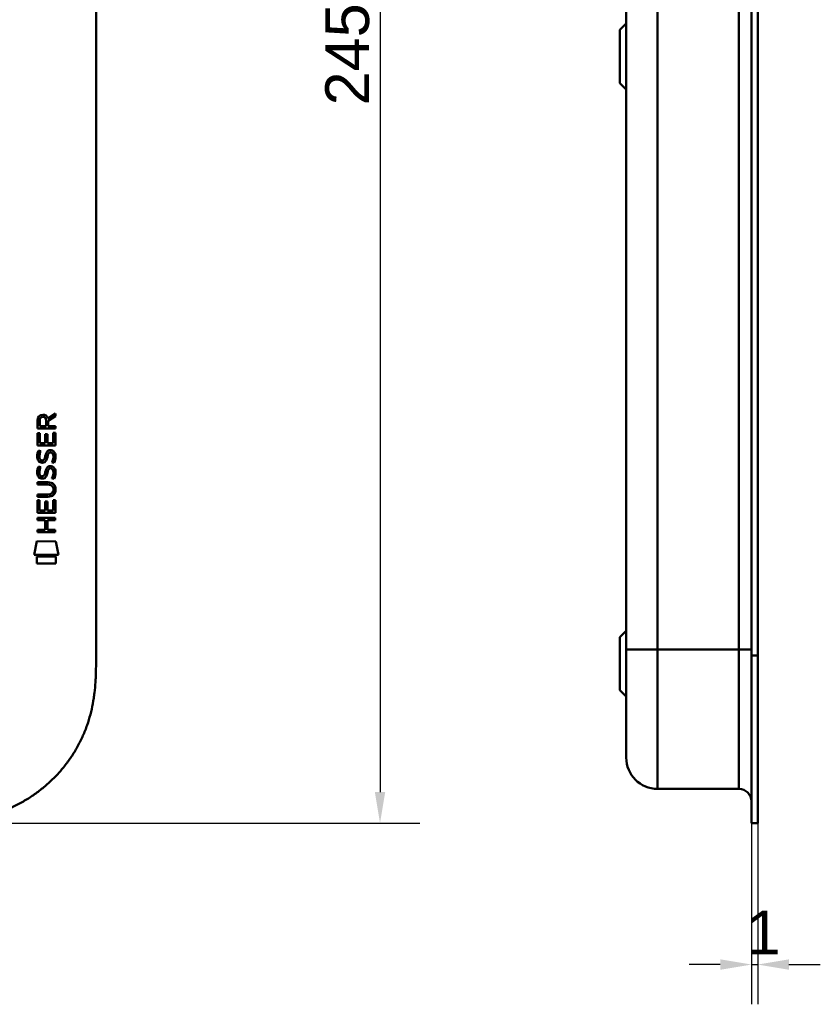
# Model space of a CAD drawing. Header units: millimetres. Extents: x 20 to 833, y 20 to 574.
# Tile 11 of 16: x 292 to 420, y 235 to 392. Entities that reach past the tile are written whole.
import ezdxf

# ---------------------------------------------------------------- set-up
doc = ezdxf.new("R2010")
doc.units = ezdxf.units.MM
doc.header["$LTSCALE"] = 2
for name, color, linetype, lineweight in [('Bemaßungen(DIN)', 7, 'Continuous', 25), ('Sichtbare Kanten(DIN)', 7, 'Continuous', 50), ('Sichtbare tangentiale Kanten(DIN)', 7, 'Continuous', 50)]:
    doc.layers.add(name, color=color, linetype=linetype, lineweight=lineweight)
doc.styles.add('STANDARD-DIN~0', font='arial.ttf')
doc.dimstyles.new('CAD-LAN', dxfattribs={"dimscale": 2, "dimtxt": 3.5, "dimasz": 2.5, "dimexe": 3.175, "dimexo": 0, "dimgap": 0.8, "dimtad": 1, "dimrnd": 1e-08, "dimtxsty": 'STANDARD-DIN~0', "dimcen": 0.09, "dimdle": 10, "dimclrd": 250, "dimclre": 250, "dimclrt": 250, "dimadec": 0, "dimazin": 2, "dimtfac": 1, "dimtmove": 0, "dimatfit": 3, "dimfxl": 1, "dimtolj": 1, "dimtzin": 0, "dimlwd": 25, "dimlwe": 25, "dimarcsym": 0})

# ---------------------------------------------------------------- blocks, each defined once
blk = doc.blocks.new('*D22')
at = {"layer": 'Bemaßungen(DIN)', "color": 250, "linetype": 'Continuous', "lineweight": 25, "true_color": 0x3f3f3f, "transparency": 16777216}
for p, q in [((276.85, 508.6), (355.6, 508.6)), ((349.25, 503.6), (349.25, 268.6)), ((276.85, 263.6), (355.6, 263.6))]:
    blk.add_line(p, q, dxfattribs=at)
at = {"layer": 'Bemaßungen(DIN)', "color": 250, "linetype": 'Continuous', "true_color": 0x3f3f3f, "transparency": 16777216}
for points in [[(348.42, 503.6), (350.08, 503.6), (349.25, 508.6)], [(348.42, 268.6), (350.08, 268.6), (349.25, 263.6)]]:
    blk.add_solid(points, dxfattribs=at)
at = {"layer": 'Defpoints', "color": 0, "linetype": 'Continuous', "transparency": 16777216}
for p in [(276.85, 508.6), (276.85, 263.6), (349.25, 263.6)]:
    blk.add_point(p, dxfattribs=at)
at = {"layer": 'Bemaßungen(DIN)', "color": 250, "linetype": 'Continuous', "lineweight": 25, "true_color": 0x3f3f3f, "transparency": 16777216, "insert": (340.5, 378.28), "char_height": 7, "attachment_point": 1, "rotation": 90, "style": 'STANDARD-DIN~0'}
blk.add_mtext('\\A1;245', dxfattribs=at)
blk = doc.blocks.new('*D27')
at = {"layer": 'Bemaßungen(DIN)', "color": 250, "linetype": 'Continuous', "lineweight": 25, "true_color": 0x3f3f3f, "transparency": 16777216}
for p, q in [((408.61, 263.6), (408.61, 234.68)), ((409.58, 263.6), (409.58, 234.68)), ((403.61, 241.03), (398.61, 241.03)), ((408.61, 241.03), (409.58, 241.03)), ((414.58, 241.03), (419.58, 241.03))]:
    blk.add_line(p, q, dxfattribs=at)
at = {"layer": 'Bemaßungen(DIN)', "color": 250, "linetype": 'Continuous', "true_color": 0x3f3f3f, "transparency": 16777216}
for points in [[(403.61, 241.87), (403.61, 240.2), (408.61, 241.03)], [(414.58, 241.87), (414.58, 240.2), (409.58, 241.03)]]:
    blk.add_solid(points, dxfattribs=at)
at = {"layer": 'Defpoints', "color": 0, "linetype": 'Continuous', "transparency": 16777216}
for p in [(408.61, 263.6), (409.58, 263.6), (409.58, 241.03)]:
    blk.add_point(p, dxfattribs=at)
at = {"layer": 'Bemaßungen(DIN)', "color": 250, "linetype": 'Continuous', "lineweight": 25, "true_color": 0x3f3f3f, "transparency": 16777216, "insert": (407.81, 249.66), "char_height": 7, "attachment_point": 1, "style": 'STANDARD-DIN~0'}
blk.add_mtext('\\A1;1', dxfattribs=at)

msp = doc.modelspace()

# ---------------------------------------------------------------- linework, layer by layer
at = {"layer": 'Sichtbare Kanten(DIN)'}
for p, q in [((303.888, 481.816), (303.888, 290.385)), ((408.583, 290.385), (408.583, 481.816)), ((408.613, 290.385), (408.613, 481.816)), ((409.583, 481.816), (409.583, 290.385)), ((388.583, 480.816), (388.583, 291.385)), ((387.583, 390.351), (388.583, 391.351)), ((387.583, 381.851), (387.583, 390.351)), ((387.583, 381.851), (388.583, 380.851)), ((296.201, 328.294), (297.396, 329.084)), ((297.396, 329.084), (297.396, 328.65)), ((294.536, 326.664), (294.538, 327.978)), ((294.886, 327.934), (294.885, 327.046)), ((295.903, 327.045), (295.904, 327.933)), ((297.396, 328.65), (296.253, 327.895)), ((296.253, 327.895), (296.253, 327.044)), ((294.533, 323.934), (294.535, 325.938)), ((294.535, 325.938), (294.883, 325.938)), ((297.394, 326.662), (294.536, 326.664)), ((294.883, 325.938), (294.882, 324.311)), ((294.885, 327.046), (295.903, 327.045)), ((295.777, 324.31), (295.778, 325.757)), ((295.778, 325.757), (296.126, 325.757)), ((296.126, 325.757), (296.125, 324.31)), ((296.253, 327.044), (297.394, 327.044)), ((297.044, 324.309), (297.045, 325.956)), ((297.045, 325.956), (297.394, 325.956)), ((297.394, 325.956), (297.392, 323.932)), ((297.394, 327.044), (297.394, 326.662)), ((294.882, 324.311), (295.777, 324.31)), ((296.125, 324.31), (297.044, 324.309)), ((297.392, 323.932), (294.533, 323.934)), ((294.705, 323.16), (295.044, 323.06)), ((296.634, 322.857), (296.622, 322.857)), ((294.902, 321.829), (294.909, 321.811)), ((295.585, 321.731), (295.596, 321.748)), ((294.703, 320.614), (295.042, 320.513)), ((296.632, 320.311), (296.62, 320.311)), ((294.528, 317.707), (294.529, 318.084)), ((294.529, 318.084), (296.174, 318.082)), ((294.899, 319.282), (294.907, 319.265)), ((295.583, 319.184), (295.594, 319.201)), ((296.198, 317.705), (294.528, 317.707)), ((297.078, 316.92), (297.078, 316.93)), ((294.525, 313.196), (294.526, 315.201)), ((294.526, 315.201), (294.875, 315.2)), ((294.527, 316.149), (296.197, 316.147)), ((294.527, 315.772), (294.527, 316.149)), ((296.173, 315.77), (294.527, 315.772)), ((294.875, 315.2), (294.874, 313.573)), ((295.768, 313.572), (295.769, 315.019)), ((295.769, 315.019), (296.118, 315.019)), ((296.118, 315.019), (296.117, 313.572)), ((297.035, 313.571), (297.036, 315.219)), ((297.036, 315.219), (297.385, 315.218)), ((297.385, 315.218), (297.383, 313.194)), ((297.383, 313.194), (294.525, 313.196)), ((294.874, 313.573), (295.768, 313.572)), ((296.117, 313.572), (297.035, 313.571)), ((294.523, 312.026), (294.523, 312.403)), ((294.523, 312.403), (297.381, 312.401)), ((295.766, 312.025), (294.523, 312.026)), ((295.764, 310.467), (295.766, 312.025)), ((296.122, 312.025), (296.121, 310.467)), ((297.381, 312.024), (296.122, 312.025)), ((297.381, 312.401), (297.381, 312.024)), ((294.521, 310.468), (295.764, 310.467)), ((294.521, 310.091), (294.521, 310.468)), ((297.38, 310.089), (294.521, 310.091)), ((296.121, 310.467), (297.38, 310.466)), ((297.38, 310.466), (297.38, 310.089)), ((293.99, 306.514), (294.449, 308.647)), ((294.449, 308.647), (297.455, 308.645)), ((297.455, 308.645), (297.905, 306.511)), ((297.905, 306.511), (293.99, 306.514)), ((294.448, 305.086), (294.449, 306.228)), ((294.449, 306.228), (297.446, 306.226)), ((297.446, 306.226), (297.445, 305.084)), ((297.445, 305.084), (294.448, 305.086)), ((387.583, 293.351), (388.583, 294.351)), ((387.583, 284.851), (387.583, 293.351)), ((408.583, 264.6), (408.583, 290.385)), ((408.613, 263.6), (408.613, 290.385)), ((409.583, 290.385), (409.583, 263.6)), ((387.583, 284.851), (388.583, 283.851)), ((406.583, 269.101), (393.583, 269.101)), ((408.583, 264.6), (408.613, 264.6)), ((409.583, 263.6), (408.613, 263.6))]:
    msp.add_line(p, q, dxfattribs=at)
for centre, major_axis, ratio, start_param, end_param in [((294.672, 327.08), (-1.242, -1.64), 0.5994938, 2.7365723, 3.5673799), ((296.065, 327.161), (0.976, -1.274), 0.5180415, 2.7627686, 3.7355131), ((295.974, 321.17), (-0.839, -1.642), 0.4591024, 2.8345951, 3.3559829), ((296.167, 324.939), (-1.103, -3.296), 0.2312948, 5.9540546, 6.015014), ((295.647, 322.623), (-0.574, -1.004), 0.5438409, 5.8950231, 6.3553168), ((295.527, 321.755), (-0.098, -0.139), 0.3641716, 1.3429, 1.6509781), ((296.251, 322.64), (1.192, 3.54), 0.2215161, 2.8263053, 2.8854462), ((295.973, 318.626), (0.838, 1.64), 0.4594521, 5.9760112, 6.497704), ((295.652, 320.085), (0.583, 1.012), 0.541605, 2.7569093, 3.2147406), ((295.525, 319.209), (0.098, 0.139), 0.3641716, 4.4844927, 4.7925708), ((292.353, 313.408), (4.814, 4.313), 0.3742661, 5.9599282, 6.6783921), ((292.357, 320.453), (4.808, -4.323), 0.3742014, 5.888113, 6.6064523), ((273.645, 336.757), (23.266, -20.361), 0.1371339, 6.127502, 6.402435)]:
    msp.add_ellipse(centre, major_axis=major_axis, ratio=ratio, start_param=start_param, end_param=end_param, dxfattribs=at)
for points in [[(294.538, 327.978), (294.552, 328.419), (294.784, 328.881), (295.397, 328.881)], [(295.904, 327.933), (295.904, 328.206), (295.817, 328.532), (295.402, 328.532)], [(294.582, 321.682), (294.491, 321.923), (294.462, 322.156), (294.504, 322.484)], [(294.504, 322.484), (294.522, 322.623), (294.563, 322.83), (294.634, 323.003)], [(294.634, 323.003), (294.654, 323.053), (294.705, 323.16), (294.705, 323.16)], [(294.889, 322.595), (294.825, 322.343), (294.819, 322.119), (294.877, 321.903)], [(295.044, 323.06), (295.044, 323.06), (294.924, 322.733), (294.889, 322.595)], [(295.777, 322.266), (295.861, 322.634), (295.963, 322.845), (296.104, 323.013)], [(296.104, 323.013), (296.197, 323.123), (296.327, 323.195), (296.507, 323.219)], [(296.351, 322.739), (296.28, 322.651), (296.219, 322.512), (296.165, 322.314)], [(296.622, 322.857), (296.5, 322.857), (296.425, 322.825), (296.351, 322.739)], [(296.507, 323.219), (296.794, 323.258), (297.077, 323.157), (297.271, 322.841)], [(297.039, 321.813), (297.108, 322.146), (297.108, 322.422), (297.002, 322.62)], [(297.271, 322.841), (297.381, 322.66), (297.435, 322.441), (297.434, 322.172)], [(295.141, 321.221), (294.917, 321.254), (294.688, 321.399), (294.582, 321.682)], [(295.114, 321.599), (295.26, 321.539), (295.449, 321.574), (295.554, 321.689)], [(295.296, 321.208), (295.195, 321.21), (295.174, 321.216), (295.141, 321.221)], [(295.923, 321.573), (295.808, 321.363), (295.613, 321.204), (295.296, 321.208)], [(295.596, 321.748), (295.665, 321.857), (295.722, 322.021), (295.777, 322.266)], [(296.116, 322.116), (296.062, 321.876), (295.999, 321.711), (295.923, 321.573)], [(296.165, 322.314), (296.157, 322.284), (296.117, 322.118), (296.116, 322.116)], [(296.826, 321.274), (296.826, 321.274), (296.981, 321.528), (297.039, 321.813)], [(297.194, 321.188), (297.174, 321.192), (296.826, 321.274), (296.826, 321.274)], [(297.419, 321.906), (297.389, 321.575), (297.231, 321.245), (297.194, 321.188)], [(297.434, 322.172), (297.434, 322.087), (297.428, 322.001), (297.419, 321.906)], [(294.58, 319.135), (294.489, 319.376), (294.46, 319.609), (294.502, 319.937)], [(294.502, 319.937), (294.52, 320.077), (294.561, 320.284), (294.632, 320.457)], [(294.632, 320.457), (294.652, 320.506), (294.703, 320.614), (294.703, 320.614)], [(294.887, 320.049), (294.823, 319.796), (294.816, 319.572), (294.875, 319.356)], [(295.042, 320.513), (295.042, 320.513), (294.922, 320.187), (294.887, 320.049)], [(295.594, 319.201), (295.663, 319.311), (295.72, 319.474), (295.775, 319.72)], [(295.775, 319.72), (295.859, 320.087), (295.961, 320.299), (296.102, 320.466)], [(296.114, 319.569), (296.06, 319.329), (295.997, 319.164), (295.921, 319.026)], [(296.102, 320.466), (296.195, 320.576), (296.325, 320.649), (296.505, 320.673)], [(296.163, 319.768), (296.155, 319.738), (296.115, 319.571), (296.114, 319.569)], [(296.349, 320.193), (296.278, 320.104), (296.217, 319.966), (296.163, 319.768)], [(296.62, 320.311), (296.498, 320.311), (296.423, 320.278), (296.349, 320.193)], [(296.505, 320.673), (296.792, 320.711), (297.075, 320.611), (297.269, 320.294)], [(297.037, 319.267), (297.106, 319.6), (297.106, 319.876), (297, 320.073)], [(297.417, 319.36), (297.387, 319.028), (297.229, 318.699), (297.192, 318.641)], [(297.269, 320.294), (297.379, 320.114), (297.433, 319.895), (297.432, 319.625)], [(297.432, 319.625), (297.432, 319.54), (297.426, 319.454), (297.417, 319.36)], [(295.139, 318.675), (294.915, 318.707), (294.686, 318.853), (294.58, 319.135)], [(295.111, 319.052), (295.258, 318.992), (295.447, 319.028), (295.552, 319.143)], [(295.294, 318.662), (295.193, 318.663), (295.172, 318.67), (295.139, 318.675)], [(295.921, 319.026), (295.806, 318.817), (295.611, 318.658), (295.294, 318.662)], [(296.824, 318.728), (296.824, 318.728), (296.979, 318.982), (297.037, 319.267)], [(297.192, 318.641), (297.172, 318.646), (296.824, 318.728), (296.824, 318.728)], [(393.583, 269.101), (390.821, 269.101), (388.583, 271.339), (388.583, 274.101)], [(408.583, 267.101), (408.583, 268.205), (407.687, 269.101), (406.583, 269.101)]]:
    msp.add_open_spline(points, degree=3, dxfattribs=at)
for points, knots in [([(297.078, 316.93), (297.078, 316.976), (297.076, 317.023), (297.059, 317.159), (297.037, 317.246), (296.963, 317.397), (296.916, 317.458), (296.796, 317.564), (296.725, 317.604), (296.508, 317.688), (296.349, 317.705), (296.198, 317.705)], [0, 0, 0, 0, 0.01400423, 0.01400423, 0.0408947, 0.0408947, 0.06439039, 0.06439039, 0.08887549, 0.08887549, 0.13413559, 0.13413559, 0.13413559, 0.13413559]), ([(388.583, 291.385), (388.583, 291.144), (388.583, 290.903), (388.583, 290.662), (388.583, 290.515), (388.583, 290.367), (388.583, 290.219), (388.583, 290.145), (388.583, 290.072), (388.583, 289.998), (388.583, 289.924), (388.583, 289.85), (388.583, 289.776), (388.583, 289.703), (388.583, 289.629), (388.583, 289.555), (388.583, 289.242), (388.583, 288.929), (388.583, 288.609), (388.583, 288.297), (388.583, 287.995), (388.583, 287.684), (388.583, 287.676), (388.583, 287.669), (388.583, 287.662), (388.583, 287.036), (388.583, 286.433), (388.583, 285.835), (388.583, 285.827), (388.583, 285.818), (388.583, 285.81), (388.583, 285.215), (388.583, 284.623), (388.583, 284.044), (388.583, 284.04), (388.583, 284.035), (388.583, 284.031), (388.583, 283.451), (388.583, 282.877), (388.583, 282.325), (388.583, 281.773), (388.583, 281.233), (388.583, 280.721), (388.583, 280.206), (388.583, 279.711), (388.583, 279.248), (388.583, 278.782), (388.583, 278.342), (388.583, 277.936), (388.583, 277.529), (388.583, 277.152), (388.583, 276.812), (388.583, 276.471), (388.583, 276.162), (388.583, 275.891), (388.583, 275.619), (388.583, 275.38), (388.583, 275.178), (388.583, 275.177), (388.583, 275.176), (388.583, 275.175), (388.583, 274.975), (388.583, 274.807), (388.583, 274.671), (388.583, 274.67), (388.583, 274.669), (388.583, 274.668), (388.583, 274.533), (388.583, 274.43), (388.583, 274.35), (388.583, 274.349), (388.583, 274.348), (388.583, 274.346), (388.583, 274.268), (388.583, 274.214), (388.583, 274.176), (388.583, 274.176), (388.583, 274.175), (388.583, 274.175), (388.583, 274.156), (388.583, 274.143), (388.583, 274.133), (388.583, 274.122), (388.583, 274.115), (388.583, 274.11), (388.583, 274.102), (388.583, 274.1), (388.583, 274.1)], [0, 0, 0, 0, 0.0722627, 0.0722627, 0.0722627, 0.1165652, 0.1165652, 0.1165652, 0.1387165, 0.1387165, 0.1387165, 0.1608678, 0.1608678, 0.1608678, 0.1830113, 0.1830113, 0.1830113, 0.2766978, 0.2766978, 0.2766978, 0.3682092, 0.3682092, 0.3682092, 0.3703765, 0.3703765, 0.3703765, 0.5540731, 0.5540731, 0.5540731, 0.5567136, 0.5567136, 0.5567136, 0.7394778, 0.7394778, 0.7394778, 0.740823, 0.740823, 0.740823, 0.9239034, 0.9239034, 0.9239034, 1.1070524, 1.1070524, 1.1070524, 1.2909149, 1.2909149, 1.2909149, 1.4756704, 1.4756704, 1.4756704, 1.6608948, 1.6608948, 1.6608948, 1.8466108, 1.8466108, 1.8466108, 2.032785, 2.032785, 2.032785, 2.0338644, 2.0338644, 2.0338644, 2.2185007, 2.2185007, 2.2185007, 2.220125, 2.220125, 2.220125, 2.4027992, 2.4027992, 2.4027992, 2.4055271, 2.4055271, 2.4055271, 2.5869644, 2.5869644, 2.5869644, 2.5890782, 2.5890782, 2.5890782, 2.6793139, 2.6793139, 2.6793139, 2.7720228, 2.7720228, 2.7720228, 2.9310827, 2.9310827, 2.9310827, 2.9310827]), ([(276.849, 263.601), (277.434, 263.603), (278.613, 263.616), (280.102, 263.68), (281.6, 263.795), (282.803, 263.933), (284.307, 264.175), (285.508, 264.427), (286.997, 264.822), (288.177, 265.203), (289.628, 265.764), (290.766, 266.28), (292.151, 267.008), (293.225, 267.657), (294.517, 268.546), (295.507, 269.319), (296.681, 270.355), (297.566, 271.238), (298.599, 272.402), (299.362, 273.379), (300.234, 274.649), (300.863, 275.7), (301.562, 277.051), (302.049, 278.156), (302.569, 279.561), (302.915, 280.7), (303.264, 282.134), (303.478, 283.286), (303.673, 284.725), (303.777, 285.873), (303.854, 287.299), (303.887, 288.714), (303.888, 289.831), (303.888, 290.385)], [0.00000689, 0.00000689, 0.00000689, 0.00000689, 0.0407043, 0.08140172, 0.10175042, 0.14244784, 0.16279654, 0.20349396, 0.22384266, 0.26454008, 0.28488878, 0.3255862, 0.3459349, 0.38663232, 0.40698102, 0.44767844, 0.46802714, 0.50872456, 0.52907326, 0.56977068, 0.59011938, 0.6308168, 0.6511655, 0.69186291, 0.71221162, 0.75290903, 0.77325774, 0.81395515, 0.83430386, 0.87500127, 0.89534998, 0.93604739, 0.97674481, 0.97674481, 0.97674481, 0.97674481])]:
    msp.add_open_spline(points, degree=3, knots=knots, dxfattribs=at)
at = {"layer": 'Sichtbare tangentiale Kanten(DIN)'}
for p, q in [((393.583, 480.816), (393.583, 291.385)), ((406.583, 291.385), (406.583, 480.816)), ((393.583, 291.385), (406.583, 291.385)), ((393.583, 291.385), (393.583, 269.101)), ((406.583, 269.101), (406.583, 291.385)), ((408.613, 290.385), (408.583, 290.385)), ((409.583, 290.385), (408.613, 290.385))]:
    msp.add_line(p, q, dxfattribs=at)
for points in [[(393.583, 291.385), (390.821, 291.385), (388.583, 291.385), (388.583, 291.385)], [(408.583, 291.385), (408.582, 291.385), (407.687, 291.385), (406.583, 291.385)]]:
    msp.add_open_spline(points, degree=3, dxfattribs=at)

# ---------------------------------------------------------------- dimensions: what is measured, and where the dimension line sits
at = {"layer": 'Bemaßungen(DIN)', "color": 250, "linetype": 'Continuous', "lineweight": 25, "true_color": 0x3f3f3f}
for base, p1, p2, angle, override, picture, middle in [((349.25, 263.601), (276.849, 508.601), (276.849, 263.601), 90, {"dimgap": 0.8, "dimdec": 2, "dimtol": 0, "dimlim": 0, "dimtp": 0, "dimtm": 0, "dimtdec": 2, "dimtofl": 0, "dimatfit": 1}, '*D22', (349.25, 386.101)), ((409.583, 241.033), (408.613, 263.6), (409.583, 263.6), 180, {"dimgap": 0.8, "dimdec": 0, "dimtol": 0, "dimlim": 0, "dimtp": 0, "dimtm": 0, "dimtdec": 2, "dimtofl": 1, "dimatfit": 1}, '*D27', (409.098, 241.033))]:
    dim = msp.add_linear_dim(base=base, p1=p1, p2=p2, angle=angle, dimstyle='CAD-LAN', override=override, dxfattribs=at)
    dim.commit()
    dim.dimension.update_dxf_attribs({"geometry": picture, "text_midpoint": middle, "dimtype": 160})

doc.saveas('drawing.dxf')
